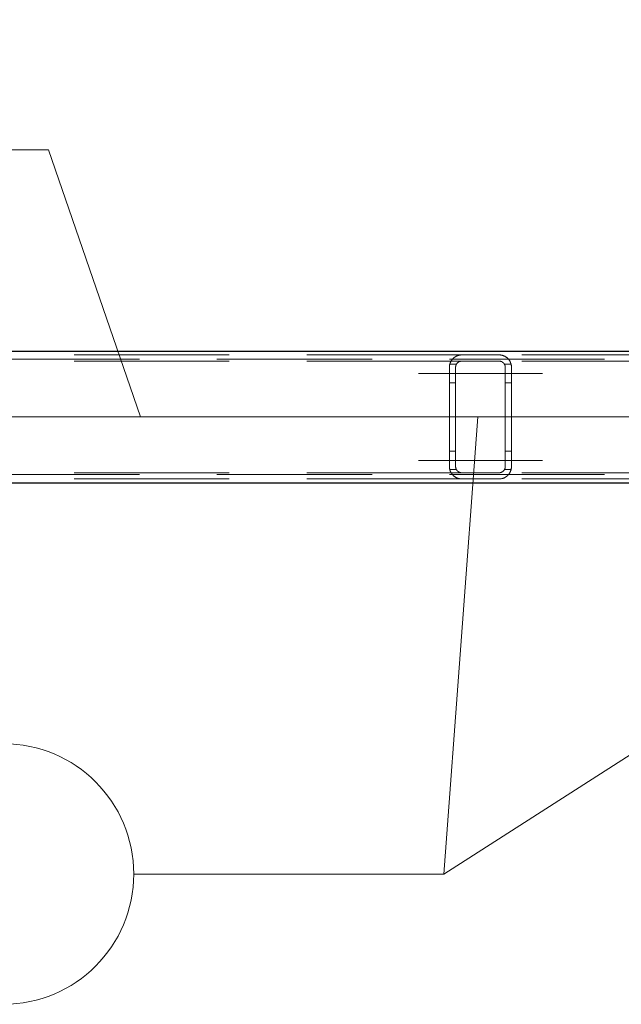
# Model space of a CAD drawing. Header units: millimetres. Extents: x -845 to -83, y 8759 to 9255.
# Tile 191 of 197: x -159 to -149, y 9000 to 9016. Entities that reach past the tile are written whole.
import ezdxf

# ---------------------------------------------------------------- set-up
doc = ezdxf.new("R2010")
doc.units = ezdxf.units.MM
doc.header["$LTSCALE"] = 10
doc.linetypes.add('HIDDEN', pattern=[0.375, 0.25, -0.125])
doc.linetypes.add('MITTE', pattern=[2, 1.25, -0.25, 0.25, -0.25])
for name, color, linetype, lineweight in [('PS_Hidden', 2, 'HIDDEN', 9), ('PS_Mid', 5, 'MITTE', 15), ('PS_Pos', 1, 'Continuous', 15), ('PS_Shape', 161, 'Continuous', 30), ('PS_SOLID', 7, 'Continuous', 30)]:
    doc.layers.add(name, color=color, linetype=linetype, lineweight=lineweight)
doc.styles.add('simplex', font='simplex.shx', dxfattribs={"width": 0.75})

# ---------------------------------------------------------------- blocks, each defined once
blk = doc.blocks.new('*X494')
at = {"layer": 'PS_Hidden', "color": 2, "linetype": 'HIDDEN'}
for p, q in [((-182.111, 9010.454), (-132.081, 9010.454)), ((-151.913, 9010.524), (-162.279, 9010.524)), ((-152.082, 9010.431), (-152.08, 9010.435)), ((-152.08, 9010.435), (-152.077, 9010.439)), ((-152.077, 9010.439), (-152.075, 9010.442)), ((-152.075, 9010.442), (-152.072, 9010.446)), ((-152.072, 9010.446), (-152.069, 9010.449)), ((-152.069, 9010.449), (-152.066, 9010.453)), ((-152.066, 9010.453), (-152.064, 9010.456)), ((-152.064, 9010.456), (-152.061, 9010.459)), ((-152.061, 9010.459), (-152.058, 9010.462)), ((-152.058, 9010.462), (-152.055, 9010.465)), ((-152.055, 9010.465), (-152.052, 9010.468)), ((-152.052, 9010.468), (-152.048, 9010.472)), ((-152.048, 9010.472), (-152.045, 9010.475)), ((-152.045, 9010.475), (-152.042, 9010.477)), ((-152.042, 9010.477), (-152.038, 9010.48)), ((-152.038, 9010.48), (-152.034, 9010.483)), ((-152.034, 9010.483), (-152.03, 9010.486)), ((-152.03, 9010.486), (-152.026, 9010.489)), ((-152.026, 9010.489), (-152.022, 9010.492)), ((-152.022, 9010.492), (-152.018, 9010.494)), ((-152.018, 9010.494), (-152.013, 9010.497)), ((-152.013, 9010.497), (-152.009, 9010.5)), ((-152.009, 9010.5), (-152.004, 9010.502)), ((-152.004, 9010.502), (-152, 9010.504)), ((-152, 9010.504), (-151.995, 9010.507)), ((-151.995, 9010.507), (-151.99, 9010.509)), ((-151.99, 9010.509), (-151.985, 9010.511)), ((-151.985, 9010.511), (-151.979, 9010.513)), ((-151.979, 9010.513), (-151.974, 9010.515)), ((-151.974, 9010.515), (-151.968, 9010.516)), ((-151.968, 9010.516), (-151.962, 9010.518)), ((-151.962, 9010.518), (-151.956, 9010.519)), ((-151.956, 9010.519), (-151.949, 9010.521)), ((-151.949, 9010.521), (-151.942, 9010.522)), ((-151.942, 9010.522), (-151.935, 9010.523)), ((-151.935, 9010.523), (-151.928, 9010.523)), ((-151.928, 9010.523), (-151.921, 9010.524)), ((-151.921, 9010.524), (-151.913, 9010.524)), ((-151.913, 9010.524), (-151.313, 9010.524)), ((-151.913, 9010.524), (-151.913, 9010.524)), ((-140.947, 9010.524), (-151.313, 9010.524)), ((-151.313, 9010.524), (-151.306, 9010.524)), ((-151.306, 9010.524), (-151.299, 9010.523)), ((-151.299, 9010.523), (-151.291, 9010.523)), ((-151.291, 9010.523), (-151.284, 9010.522)), ((-151.284, 9010.522), (-151.277, 9010.521)), ((-151.277, 9010.521), (-151.27, 9010.519)), ((-151.27, 9010.519), (-151.264, 9010.518)), ((-151.264, 9010.518), (-151.258, 9010.516)), ((-151.258, 9010.516), (-151.253, 9010.515)), ((-151.253, 9010.515), (-151.247, 9010.513)), ((-151.247, 9010.513), (-151.242, 9010.511)), ((-151.242, 9010.511), (-151.237, 9010.509)), ((-151.237, 9010.509), (-151.231, 9010.506)), ((-151.231, 9010.506), (-151.226, 9010.504)), ((-151.226, 9010.504), (-151.222, 9010.502)), ((-151.222, 9010.502), (-151.217, 9010.499)), ((-151.217, 9010.499), (-151.212, 9010.497)), ((-151.212, 9010.497), (-151.208, 9010.494)), ((-151.208, 9010.494), (-151.204, 9010.491)), ((-151.204, 9010.491), (-151.2, 9010.489)), ((-151.2, 9010.489), (-151.196, 9010.486)), ((-151.196, 9010.486), (-151.192, 9010.483)), ((-151.192, 9010.483), (-151.189, 9010.481)), ((-151.189, 9010.481), (-151.185, 9010.478)), ((-151.185, 9010.478), (-151.182, 9010.475)), ((-151.182, 9010.475), (-151.179, 9010.472)), ((-151.179, 9010.472), (-151.175, 9010.469)), ((-151.175, 9010.469), (-151.172, 9010.466)), ((-151.172, 9010.466), (-151.169, 9010.463)), ((-151.169, 9010.463), (-151.166, 9010.459)), ((-151.166, 9010.459), (-151.163, 9010.456)), ((-151.163, 9010.456), (-151.16, 9010.453)), ((-151.16, 9010.453), (-151.157, 9010.449)), ((-151.157, 9010.449), (-151.154, 9010.445)), ((-151.154, 9010.445), (-151.152, 9010.442)), ((-151.152, 9010.442), (-151.149, 9010.438)), ((-151.149, 9010.438), (-151.147, 9010.434)), ((-151.147, 9010.434), (-151.144, 9010.431)), ((-151.913, 9010.424), (-162.279, 9010.424)), ((-152.113, 9010.338), (-152.112, 9010.343)), ((-152.113, 9010.334), (-152.113, 9010.338)), ((-152.113, 9010.329), (-152.113, 9010.334)), ((-152.113, 9010.324), (-152.113, 9010.329)), ((-152.113, 9008.724), (-152.113, 9010.324)), ((-152.112, 9010.348), (-152.111, 9010.353)), ((-152.112, 9010.343), (-152.112, 9010.348)), ((-152.111, 9010.357), (-152.11, 9010.362)), ((-152.111, 9010.353), (-152.111, 9010.357)), ((-152.11, 9010.362), (-152.109, 9010.367)), ((-152.109, 9010.367), (-152.108, 9010.371)), ((-152.108, 9010.371), (-152.106, 9010.376)), ((-152.107, 9010.374), (-152, 9010.374)), ((-152.106, 9010.376), (-152.105, 9010.38)), ((-152.105, 9010.38), (-152.104, 9010.385)), ((-152.104, 9010.385), (-152.102, 9010.389)), ((-152.102, 9010.389), (-152.101, 9010.394)), ((-152.101, 9010.394), (-152.099, 9010.398)), ((-152.099, 9010.398), (-152.097, 9010.403)), ((-152.097, 9010.403), (-152.095, 9010.407)), ((-152.095, 9010.407), (-152.093, 9010.411)), ((-152.093, 9010.411), (-152.091, 9010.415)), ((-152.091, 9010.415), (-152.089, 9010.419)), ((-152.089, 9010.419), (-152.087, 9010.423)), ((-152.087, 9010.423), (-152.085, 9010.427)), ((-152.085, 9010.427), (-152.082, 9010.431)), ((-152.012, 9010.337), (-152.013, 9010.335)), ((-152.013, 9010.335), (-152.013, 9010.333)), ((-152.013, 9010.333), (-152.013, 9010.33)), ((-152.013, 9010.33), (-152.013, 9010.328)), ((-152.013, 9010.328), (-152.013, 9010.326)), ((-152.013, 9010.326), (-152.013, 9010.324)), ((-152.013, 9010.324), (-152.013, 9008.724)), ((-152.011, 9010.344), (-152.012, 9010.341)), ((-152.012, 9010.341), (-152.012, 9010.339)), ((-152.012, 9010.339), (-152.012, 9010.337)), ((-152.01, 9010.348), (-152.011, 9010.346)), ((-152.011, 9010.346), (-152.011, 9010.344)), ((-152.009, 9010.352), (-152.01, 9010.35)), ((-152.01, 9010.35), (-152.01, 9010.348)), ((-152.008, 9010.357), (-152.009, 9010.354)), ((-152.009, 9010.354), (-152.009, 9010.352)), ((-152.007, 9010.359), (-152.008, 9010.357)), ((-152.006, 9010.361), (-152.007, 9010.359)), ((-152.005, 9010.363), (-152.006, 9010.361)), ((-152.004, 9010.367), (-152.005, 9010.365)), ((-152.005, 9010.365), (-152.005, 9010.363)), ((-152.003, 9010.369), (-152.004, 9010.367)), ((-152.002, 9010.371), (-152.003, 9010.369)), ((-152.001, 9010.373), (-152.002, 9010.371)), ((-151.999, 9010.375), (-152.001, 9010.373)), ((-151.998, 9010.377), (-151.999, 9010.375)), ((-151.997, 9010.379), (-151.998, 9010.377)), ((-151.996, 9010.381), (-151.997, 9010.379)), ((-151.994, 9010.383), (-151.996, 9010.381)), ((-151.993, 9010.384), (-151.994, 9010.383)), ((-151.992, 9010.386), (-151.993, 9010.384)), ((-151.99, 9010.388), (-151.992, 9010.386)), ((-151.989, 9010.39), (-151.99, 9010.388)), ((-151.987, 9010.391), (-151.989, 9010.39)), ((-151.986, 9010.393), (-151.987, 9010.391)), ((-151.984, 9010.395), (-151.986, 9010.393)), ((-151.982, 9010.396), (-151.984, 9010.395)), ((-151.981, 9010.398), (-151.982, 9010.396)), ((-151.979, 9010.4), (-151.981, 9010.398)), ((-151.977, 9010.401), (-151.979, 9010.4)), ((-151.975, 9010.403), (-151.977, 9010.401)), ((-151.973, 9010.404), (-151.975, 9010.403)), ((-151.971, 9010.406), (-151.973, 9010.404)), ((-151.968, 9010.407), (-151.971, 9010.406)), ((-151.966, 9010.409), (-151.968, 9010.407)), ((-151.964, 9010.41), (-151.966, 9010.409)), ((-151.961, 9010.412), (-151.964, 9010.41)), ((-151.959, 9010.413), (-151.961, 9010.412)), ((-151.956, 9010.414), (-151.959, 9010.413)), ((-151.954, 9010.416), (-151.956, 9010.414)), ((-151.951, 9010.417), (-151.954, 9010.416)), ((-151.948, 9010.418), (-151.951, 9010.417)), ((-151.946, 9010.419), (-151.948, 9010.418)), ((-151.943, 9010.42), (-151.946, 9010.419)), ((-151.94, 9010.42), (-151.943, 9010.42)), ((-151.937, 9010.421), (-151.94, 9010.42)), ((-151.933, 9010.422), (-151.937, 9010.421)), ((-151.93, 9010.423), (-151.933, 9010.422)), ((-151.927, 9010.423), (-151.93, 9010.423)), ((-151.923, 9010.424), (-151.927, 9010.423)), ((-151.92, 9010.424), (-151.923, 9010.424)), ((-151.917, 9010.424), (-151.92, 9010.424)), ((-151.913, 9010.424), (-151.917, 9010.424)), ((-151.313, 9010.424), (-151.913, 9010.424)), ((-140.947, 9010.424), (-151.313, 9010.424)), ((-151.31, 9010.424), (-151.313, 9010.424)), ((-151.313, 9010.424), (-151.313, 9010.424)), ((-151.307, 9010.424), (-151.31, 9010.424)), ((-151.304, 9010.424), (-151.307, 9010.424)), ((-151.3, 9010.423), (-151.304, 9010.424)), ((-151.297, 9010.423), (-151.3, 9010.423)), ((-151.294, 9010.422), (-151.297, 9010.423)), ((-151.291, 9010.422), (-151.294, 9010.422)), ((-151.288, 9010.421), (-151.291, 9010.422)), ((-151.285, 9010.42), (-151.288, 9010.421)), ((-151.282, 9010.419), (-151.285, 9010.42)), ((-151.279, 9010.418), (-151.282, 9010.419)), ((-151.276, 9010.417), (-151.279, 9010.418)), ((-151.274, 9010.416), (-151.276, 9010.417)), ((-151.271, 9010.415), (-151.274, 9010.416)), ((-151.268, 9010.413), (-151.271, 9010.415)), ((-151.266, 9010.412), (-151.268, 9010.413)), ((-151.264, 9010.411), (-151.266, 9010.412)), ((-151.261, 9010.409), (-151.264, 9010.411)), ((-151.259, 9010.408), (-151.261, 9010.409)), ((-151.257, 9010.406), (-151.259, 9010.408)), ((-151.255, 9010.405), (-151.257, 9010.406)), ((-151.253, 9010.403), (-151.255, 9010.405)), ((-151.251, 9010.402), (-151.253, 9010.403)), ((-151.249, 9010.4), (-151.251, 9010.402)), ((-151.247, 9010.399), (-151.249, 9010.4)), ((-151.245, 9010.397), (-151.247, 9010.399)), ((-151.243, 9010.396), (-151.245, 9010.397)), ((-151.242, 9010.394), (-151.243, 9010.396)), ((-151.24, 9010.392), (-151.242, 9010.394)), ((-151.239, 9010.39), (-151.24, 9010.392)), ((-151.237, 9010.389), (-151.239, 9010.39)), ((-151.236, 9010.387), (-151.237, 9010.389)), ((-151.234, 9010.385), (-151.236, 9010.387)), ((-151.233, 9010.383), (-151.234, 9010.385)), ((-151.231, 9010.381), (-151.233, 9010.383)), ((-151.23, 9010.379), (-151.231, 9010.381)), ((-151.229, 9010.377), (-151.23, 9010.379)), ((-151.228, 9010.375), (-151.229, 9010.377)), ((-151.226, 9010.373), (-151.228, 9010.375)), ((-151.227, 9010.374), (-151.12, 9010.374)), ((-151.225, 9010.371), (-151.226, 9010.373)), ((-151.224, 9010.369), (-151.225, 9010.371)), ((-151.223, 9010.367), (-151.224, 9010.369)), ((-151.222, 9010.365), (-151.223, 9010.367)), ((-151.221, 9010.363), (-151.222, 9010.365)), ((-151.22, 9010.361), (-151.221, 9010.363)), ((-151.22, 9010.359), (-151.22, 9010.361)), ((-151.219, 9010.357), (-151.22, 9010.359)), ((-151.218, 9010.355), (-151.219, 9010.357)), ((-151.217, 9010.352), (-151.218, 9010.355)), ((-151.217, 9010.35), (-151.217, 9010.352)), ((-151.216, 9010.348), (-151.217, 9010.35)), ((-151.216, 9010.346), (-151.216, 9010.348)), ((-151.215, 9010.344), (-151.216, 9010.346)), ((-151.215, 9010.342), (-151.215, 9010.344)), ((-151.215, 9010.339), (-151.215, 9010.342)), ((-151.214, 9010.337), (-151.215, 9010.339)), ((-151.214, 9010.335), (-151.214, 9010.337)), ((-151.214, 9010.333), (-151.214, 9010.335)), ((-151.214, 9010.331), (-151.214, 9010.333)), ((-151.213, 9010.328), (-151.214, 9010.331)), ((-151.213, 9010.326), (-151.213, 9010.328)), ((-151.213, 9010.324), (-151.213, 9010.326)), ((-151.213, 9008.724), (-151.213, 9010.324)), ((-151.144, 9010.431), (-151.142, 9010.427)), ((-151.142, 9010.427), (-151.139, 9010.423)), ((-151.139, 9010.423), (-151.137, 9010.419)), ((-151.137, 9010.419), (-151.135, 9010.415)), ((-151.135, 9010.415), (-151.133, 9010.411)), ((-151.133, 9010.411), (-151.131, 9010.406)), ((-151.131, 9010.406), (-151.129, 9010.402)), ((-151.129, 9010.402), (-151.127, 9010.398)), ((-151.127, 9010.398), (-151.126, 9010.393)), ((-151.126, 9010.393), (-151.124, 9010.389)), ((-151.124, 9010.389), (-151.123, 9010.385)), ((-151.123, 9010.385), (-151.121, 9010.38)), ((-151.121, 9010.38), (-151.12, 9010.376)), ((-151.12, 9010.376), (-151.119, 9010.371)), ((-151.119, 9010.371), (-151.118, 9010.366)), ((-151.118, 9010.366), (-151.117, 9010.362)), ((-151.117, 9010.362), (-151.116, 9010.357)), ((-151.116, 9010.357), (-151.115, 9010.352)), ((-151.115, 9010.352), (-151.115, 9010.348)), ((-151.115, 9010.348), (-151.114, 9010.343)), ((-151.114, 9010.343), (-151.114, 9010.338)), ((-151.114, 9010.338), (-151.114, 9010.334)), ((-151.114, 9010.334), (-151.113, 9010.329)), ((-151.113, 9010.329), (-151.113, 9010.324)), ((-151.113, 9010.324), (-151.113, 9008.724)), ((-152.113, 9010.074), (-152.013, 9010.074)), ((-151.213, 9010.074), (-151.113, 9010.074)), ((-152.113, 9008.974), (-152.013, 9008.974)), ((-151.213, 9008.974), (-151.113, 9008.974)), ((-152.113, 9008.719), (-152.113, 9008.724)), ((-152.113, 9008.724), (-152.113, 9008.724)), ((-152.113, 9008.715), (-152.113, 9008.719)), ((-152.113, 9008.71), (-152.113, 9008.715)), ((-152.112, 9008.705), (-152.113, 9008.71)), ((-152.112, 9008.7), (-152.112, 9008.705)), ((-152.111, 9008.696), (-152.112, 9008.7)), ((-152.111, 9008.691), (-152.111, 9008.696)), ((-152.11, 9008.686), (-152.111, 9008.691)), ((-152.109, 9008.681), (-152.11, 9008.686)), ((-152.013, 9008.724), (-152.013, 9008.722)), ((-152.013, 9008.722), (-152.013, 9008.72)), ((-152.013, 9008.72), (-152.013, 9008.718)), ((-152.013, 9008.718), (-152.013, 9008.715)), ((-152.013, 9008.715), (-152.013, 9008.713)), ((-152.013, 9008.713), (-152.012, 9008.711)), ((-152.012, 9008.711), (-152.012, 9008.709)), ((-152.012, 9008.709), (-152.012, 9008.707)), ((-152.012, 9008.707), (-152.011, 9008.705)), ((-152.011, 9008.705), (-152.011, 9008.702)), ((-152.011, 9008.702), (-152.01, 9008.7)), ((-152.01, 9008.7), (-152.01, 9008.698)), ((-152.01, 9008.698), (-152.009, 9008.696)), ((-152.009, 9008.696), (-152.009, 9008.694)), ((-152.009, 9008.694), (-152.008, 9008.692)), ((-152.008, 9008.692), (-152.007, 9008.689)), ((-152.007, 9008.689), (-152.006, 9008.687)), ((-152.006, 9008.687), (-152.005, 9008.685)), ((-151.221, 9008.685), (-151.22, 9008.687)), ((-151.22, 9008.689), (-151.219, 9008.691)), ((-151.22, 9008.687), (-151.22, 9008.689)), ((-151.219, 9008.691), (-151.218, 9008.693)), ((-151.218, 9008.693), (-151.217, 9008.696)), ((-151.217, 9008.698), (-151.216, 9008.7)), ((-151.217, 9008.696), (-151.217, 9008.698)), ((-151.216, 9008.702), (-151.215, 9008.704)), ((-151.216, 9008.7), (-151.216, 9008.702)), ((-151.215, 9008.709), (-151.214, 9008.711)), ((-151.215, 9008.707), (-151.215, 9008.709)), ((-151.215, 9008.704), (-151.215, 9008.707)), ((-151.214, 9008.718), (-151.213, 9008.72)), ((-151.214, 9008.715), (-151.214, 9008.718)), ((-151.214, 9008.713), (-151.214, 9008.715)), ((-151.214, 9008.711), (-151.214, 9008.713)), ((-151.213, 9008.722), (-151.213, 9008.724)), ((-151.213, 9008.72), (-151.213, 9008.722)), ((-151.117, 9008.686), (-151.118, 9008.682)), ((-151.116, 9008.691), (-151.117, 9008.686)), ((-151.115, 9008.696), (-151.116, 9008.691)), ((-151.114, 9008.705), (-151.115, 9008.7)), ((-151.115, 9008.7), (-151.115, 9008.696)), ((-151.113, 9008.719), (-151.114, 9008.715)), ((-151.114, 9008.715), (-151.114, 9008.71)), ((-151.114, 9008.71), (-151.114, 9008.705)), ((-151.113, 9008.724), (-151.113, 9008.719)), ((-182.111, 9008.594), (-132.081, 9008.594)), ((-151.913, 9008.624), (-162.279, 9008.624)), ((-152.108, 9008.677), (-152.109, 9008.681)), ((-152.106, 9008.672), (-152.108, 9008.677)), ((-152.107, 9008.674), (-152, 9008.674)), ((-152.105, 9008.668), (-152.106, 9008.672)), ((-152.104, 9008.663), (-152.105, 9008.668)), ((-152.102, 9008.659), (-152.104, 9008.663)), ((-152.101, 9008.654), (-152.102, 9008.659)), ((-152.099, 9008.65), (-152.101, 9008.654)), ((-152.097, 9008.646), (-152.099, 9008.65)), ((-152.095, 9008.641), (-152.097, 9008.646)), ((-152.093, 9008.637), (-152.095, 9008.641)), ((-152.091, 9008.633), (-152.093, 9008.637)), ((-152.089, 9008.629), (-152.091, 9008.633)), ((-152.087, 9008.625), (-152.089, 9008.629)), ((-152.085, 9008.621), (-152.087, 9008.625)), ((-152.082, 9008.617), (-152.085, 9008.621)), ((-152.08, 9008.613), (-152.082, 9008.617)), ((-152.077, 9008.61), (-152.08, 9008.613)), ((-152.075, 9008.606), (-152.077, 9008.61)), ((-152.072, 9008.602), (-152.075, 9008.606)), ((-152.069, 9008.599), (-152.072, 9008.602)), ((-152.066, 9008.595), (-152.069, 9008.599)), ((-152.064, 9008.592), (-152.066, 9008.595)), ((-152.061, 9008.589), (-152.064, 9008.592)), ((-152.058, 9008.586), (-152.061, 9008.589)), ((-152.055, 9008.583), (-152.058, 9008.586)), ((-152.052, 9008.58), (-152.055, 9008.583)), ((-152.048, 9008.577), (-152.052, 9008.58)), ((-152.045, 9008.574), (-152.048, 9008.577)), ((-152.042, 9008.571), (-152.045, 9008.574)), ((-152.038, 9008.568), (-152.042, 9008.571)), ((-152.034, 9008.565), (-152.038, 9008.568)), ((-152.03, 9008.562), (-152.034, 9008.565)), ((-152.026, 9008.559), (-152.03, 9008.562)), ((-152.022, 9008.556), (-152.026, 9008.559)), ((-152.018, 9008.554), (-152.022, 9008.556)), ((-152.013, 9008.551), (-152.018, 9008.554)), ((-152.009, 9008.548), (-152.013, 9008.551)), ((-152.004, 9008.546), (-152.009, 9008.548)), ((-152.005, 9008.685), (-152.005, 9008.683)), ((-152.005, 9008.683), (-152.004, 9008.681)), ((-152.004, 9008.681), (-152.003, 9008.679)), ((-152, 9008.544), (-152.004, 9008.546)), ((-152.003, 9008.679), (-152.002, 9008.677)), ((-152.002, 9008.677), (-152.001, 9008.675)), ((-152.001, 9008.675), (-151.999, 9008.673)), ((-151.995, 9008.541), (-152, 9008.544)), ((-151.999, 9008.673), (-151.998, 9008.671)), ((-151.998, 9008.671), (-151.997, 9008.669)), ((-151.997, 9008.669), (-151.996, 9008.667)), ((-151.996, 9008.667), (-151.994, 9008.665)), ((-151.99, 9008.539), (-151.995, 9008.541)), ((-151.994, 9008.665), (-151.993, 9008.664)), ((-151.993, 9008.664), (-151.992, 9008.662)), ((-151.992, 9008.662), (-151.99, 9008.66)), ((-151.99, 9008.66), (-151.989, 9008.658)), ((-151.985, 9008.537), (-151.99, 9008.539)), ((-151.989, 9008.658), (-151.987, 9008.657)), ((-151.987, 9008.657), (-151.986, 9008.655)), ((-151.986, 9008.655), (-151.984, 9008.653)), ((-151.979, 9008.535), (-151.985, 9008.537)), ((-151.984, 9008.653), (-151.982, 9008.652)), ((-151.982, 9008.652), (-151.981, 9008.65)), ((-151.981, 9008.65), (-151.979, 9008.648)), ((-151.979, 9008.648), (-151.977, 9008.647)), ((-151.974, 9008.533), (-151.979, 9008.535)), ((-151.977, 9008.647), (-151.975, 9008.645)), ((-151.975, 9008.645), (-151.973, 9008.644)), ((-151.968, 9008.532), (-151.974, 9008.533)), ((-151.973, 9008.644), (-151.971, 9008.642)), ((-151.971, 9008.642), (-151.968, 9008.641)), ((-151.968, 9008.641), (-151.966, 9008.639)), ((-151.962, 9008.53), (-151.968, 9008.532)), ((-151.966, 9008.639), (-151.964, 9008.638)), ((-151.964, 9008.638), (-151.961, 9008.636)), ((-151.956, 9008.529), (-151.962, 9008.53)), ((-151.961, 9008.636), (-151.959, 9008.635)), ((-151.959, 9008.635), (-151.956, 9008.634)), ((-151.956, 9008.634), (-151.954, 9008.633)), ((-151.949, 9008.527), (-151.956, 9008.529)), ((-151.954, 9008.633), (-151.951, 9008.631)), ((-151.951, 9008.631), (-151.948, 9008.63)), ((-151.942, 9008.526), (-151.949, 9008.527)), ((-151.948, 9008.63), (-151.946, 9008.629)), ((-151.946, 9008.629), (-151.943, 9008.628)), ((-151.943, 9008.628), (-151.94, 9008.628)), ((-151.94, 9008.628), (-151.937, 9008.627)), ((-151.937, 9008.627), (-151.933, 9008.626)), ((-151.933, 9008.626), (-151.93, 9008.625)), ((-151.93, 9008.625), (-151.927, 9008.625)), ((-151.927, 9008.625), (-151.923, 9008.625)), ((-151.923, 9008.625), (-151.92, 9008.624)), ((-151.92, 9008.624), (-151.917, 9008.624)), ((-151.917, 9008.624), (-151.913, 9008.624)), ((-151.913, 9008.624), (-151.313, 9008.624)), ((-140.947, 9008.624), (-151.313, 9008.624)), ((-151.313, 9008.624), (-151.31, 9008.624)), ((-151.31, 9008.624), (-151.307, 9008.624)), ((-151.307, 9008.624), (-151.304, 9008.625)), ((-151.304, 9008.625), (-151.3, 9008.625)), ((-151.3, 9008.625), (-151.297, 9008.625)), ((-151.297, 9008.625), (-151.294, 9008.626)), ((-151.294, 9008.626), (-151.291, 9008.627)), ((-151.291, 9008.627), (-151.288, 9008.627)), ((-151.288, 9008.627), (-151.285, 9008.628)), ((-151.285, 9008.628), (-151.282, 9008.629)), ((-151.277, 9008.527), (-151.284, 9008.526)), ((-151.282, 9008.629), (-151.279, 9008.63)), ((-151.279, 9008.63), (-151.276, 9008.631)), ((-151.27, 9008.529), (-151.277, 9008.527)), ((-151.276, 9008.631), (-151.274, 9008.632)), ((-151.274, 9008.632), (-151.271, 9008.633)), ((-151.271, 9008.633), (-151.268, 9008.635)), ((-151.264, 9008.53), (-151.27, 9008.529)), ((-151.268, 9008.635), (-151.266, 9008.636)), ((-151.266, 9008.636), (-151.264, 9008.637)), ((-151.264, 9008.637), (-151.261, 9008.639)), ((-151.258, 9008.532), (-151.264, 9008.53)), ((-151.261, 9008.639), (-151.259, 9008.64)), ((-151.259, 9008.64), (-151.257, 9008.642)), ((-151.253, 9008.534), (-151.258, 9008.532)), ((-151.257, 9008.642), (-151.255, 9008.643)), ((-151.255, 9008.643), (-151.253, 9008.645)), ((-151.253, 9008.645), (-151.251, 9008.646)), ((-151.247, 9008.535), (-151.253, 9008.534)), ((-151.251, 9008.646), (-151.249, 9008.648)), ((-151.249, 9008.648), (-151.247, 9008.649)), ((-151.247, 9008.649), (-151.245, 9008.651)), ((-151.242, 9008.537), (-151.247, 9008.535)), ((-151.245, 9008.651), (-151.243, 9008.652)), ((-151.243, 9008.652), (-151.242, 9008.654)), ((-151.242, 9008.654), (-151.24, 9008.656)), ((-151.237, 9008.539), (-151.242, 9008.537)), ((-151.24, 9008.656), (-151.239, 9008.658)), ((-151.239, 9008.658), (-151.237, 9008.659)), ((-151.237, 9008.659), (-151.236, 9008.661)), ((-151.231, 9008.542), (-151.237, 9008.539)), ((-151.236, 9008.661), (-151.234, 9008.663)), ((-151.234, 9008.663), (-151.233, 9008.665)), ((-151.233, 9008.665), (-151.231, 9008.667)), ((-151.231, 9008.667), (-151.23, 9008.669)), ((-151.226, 9008.544), (-151.231, 9008.542)), ((-151.23, 9008.669), (-151.229, 9008.671)), ((-151.229, 9008.671), (-151.228, 9008.673)), ((-151.228, 9008.673), (-151.226, 9008.675)), ((-151.227, 9008.674), (-151.12, 9008.674)), ((-151.226, 9008.675), (-151.225, 9008.677)), ((-151.222, 9008.546), (-151.226, 9008.544)), ((-151.225, 9008.677), (-151.224, 9008.679)), ((-151.224, 9008.679), (-151.223, 9008.681)), ((-151.223, 9008.681), (-151.222, 9008.683)), ((-151.222, 9008.683), (-151.221, 9008.685)), ((-151.217, 9008.549), (-151.222, 9008.546)), ((-151.212, 9008.551), (-151.217, 9008.549)), ((-151.208, 9008.554), (-151.212, 9008.551)), ((-151.204, 9008.557), (-151.208, 9008.554)), ((-151.2, 9008.559), (-151.204, 9008.557)), ((-151.196, 9008.562), (-151.2, 9008.559)), ((-151.192, 9008.565), (-151.196, 9008.562)), ((-151.189, 9008.568), (-151.192, 9008.565)), ((-151.185, 9008.57), (-151.189, 9008.568)), ((-151.182, 9008.573), (-151.185, 9008.57)), ((-151.179, 9008.576), (-151.182, 9008.573)), ((-151.175, 9008.579), (-151.179, 9008.576)), ((-151.172, 9008.582), (-151.175, 9008.579)), ((-151.169, 9008.586), (-151.172, 9008.582)), ((-151.166, 9008.589), (-151.169, 9008.586)), ((-151.163, 9008.592), (-151.166, 9008.589)), ((-151.16, 9008.596), (-151.163, 9008.592)), ((-151.157, 9008.599), (-151.16, 9008.596)), ((-151.154, 9008.603), (-151.157, 9008.599)), ((-151.152, 9008.606), (-151.154, 9008.603)), ((-151.149, 9008.61), (-151.152, 9008.606)), ((-151.147, 9008.614), (-151.149, 9008.61)), ((-151.144, 9008.617), (-151.147, 9008.614)), ((-151.142, 9008.621), (-151.144, 9008.617)), ((-151.139, 9008.625), (-151.142, 9008.621)), ((-151.137, 9008.629), (-151.139, 9008.625)), ((-151.135, 9008.633), (-151.137, 9008.629)), ((-151.133, 9008.638), (-151.135, 9008.633)), ((-151.131, 9008.642), (-151.133, 9008.638)), ((-151.129, 9008.646), (-151.131, 9008.642)), ((-151.127, 9008.65), (-151.129, 9008.646)), ((-151.126, 9008.655), (-151.127, 9008.65)), ((-151.124, 9008.659), (-151.126, 9008.655)), ((-151.123, 9008.663), (-151.124, 9008.659)), ((-151.121, 9008.668), (-151.123, 9008.663)), ((-151.12, 9008.672), (-151.121, 9008.668)), ((-151.119, 9008.677), (-151.12, 9008.672)), ((-151.118, 9008.682), (-151.119, 9008.677)), ((-151.913, 9008.524), (-162.279, 9008.524)), ((-151.935, 9008.525), (-151.942, 9008.526)), ((-151.928, 9008.525), (-151.935, 9008.525)), ((-151.921, 9008.524), (-151.928, 9008.525)), ((-151.913, 9008.524), (-151.921, 9008.524)), ((-151.313, 9008.524), (-151.913, 9008.524)), ((-140.947, 9008.524), (-151.313, 9008.524)), ((-151.306, 9008.524), (-151.313, 9008.524)), ((-151.313, 9008.524), (-151.313, 9008.524)), ((-151.299, 9008.525), (-151.306, 9008.524)), ((-151.291, 9008.525), (-151.299, 9008.525)), ((-151.284, 9008.526), (-151.291, 9008.525))]:
    blk.add_line(p, q, dxfattribs=at)
at = {"layer": 'PS_Mid', "color": 5, "linetype": 'MITTE'}
for p, q in [((-151.513, 9010.224), (-152.613, 9010.224)), ((-151.513, 9010.224), (-152.613, 9010.224)), ((-150.613, 9010.224), (-151.713, 9010.224)), ((-150.613, 9010.224), (-151.713, 9010.224)), ((-127.533, 9009.524), (-186.66, 9009.524)), ((-184.611, 9009.524), (-129.581, 9009.524)), ((-151.613, 9009.524), (-151.613, 9009.524)), ((-151.513, 9008.824), (-152.613, 9008.824)), ((-151.513, 9008.824), (-152.613, 9008.824)), ((-150.613, 9008.824), (-151.713, 9008.824)), ((-150.613, 9008.824), (-151.713, 9008.824))]:
    blk.add_line(p, q, dxfattribs=at)
at = {"layer": 'PS_SOLID', "color": 7, "linetype": 'Continuous'}
for p, q in [((-182.111, 9010.584), (-132.081, 9010.584)), ((-182.111, 9008.464), (-132.081, 9008.464))]:
    blk.add_line(p, q, dxfattribs=at)
blk = doc.blocks.new('*X502')
at = {"color": 1}
for p, q in [((-163.577, 9015.927, 2.117), (-173.563, 9015.927, 2.117)), ((-173.563, 9015.927, 2.117), (-173.563, 9011.727, 2.117)), ((-163.577, 9011.727, 2.117), (-163.577, 9015.927, 2.117)), ((-163.577, 9013.827, 2.117), (-158.577, 9013.827, 2.117)), ((-157.096, 9009.524, 2.117), (-158.577, 9013.827, 2.117)), ((-173.563, 9011.727, 2.117), (-163.577, 9011.727, 2.117))]:
    blk.add_line(p, q, dxfattribs=at)
at = {"color": 30, "style": 'simplex', "width": 0.75}
blk.add_text('585', height=3, dxfattribs=at).set_placement((-171.463, 9012.327, 2.117))
blk = doc.blocks.new('*X743')
at = {"color": 1}
for p, q in [((-151.656, 9009.524, 2.117), (-152.203, 9002.156, 2.117)), ((-165.089, 9004.256, 2.117), (-159.303, 9004.256, 2.117)), ((-157.203, 9002.156, 2.117), (-152.203, 9002.156, 2.117)), ((-165.089, 9000.056, 2.117), (-159.303, 9000.056, 2.117))]:
    blk.add_line(p, q, dxfattribs=at)
for centre, start, end in [((-165.089, 9002.156, 2.117), 90, 270), ((-159.303, 9002.156, 2.117), 270, 90)]:
    blk.add_arc(centre, 2.1, start, end, dxfattribs=at)
at = {"color": 30, "style": 'simplex', "width": 0.75}
blk.add_text('592', height=3, dxfattribs=at).set_placement((-165.089, 9000.656, 2.117))
blk = doc.blocks.new('*X744')
at = {"color": 1}
for p in [(-140.69, 9009.524, 2.117), (-157.203, 9002.156, 2.117)]:
    blk.add_line(p, (-152.203, 9002.156, 2.117), dxfattribs=at)
blk.add_arc((-159.303, 9002.156, 2.117), 2.1, 270, 90, dxfattribs=at)

msp = doc.modelspace()

# ---------------------------------------------------------------- block references
at = {"layer": 'PS_Pos'}
for name in ['*X502', '*X743', '*X744']:
    msp.add_blockref(name, (0, 0), dxfattribs=at)
at = {"layer": 'PS_Shape', "color": 31}
msp.add_blockref('*X494', (0, 0), dxfattribs=at)

doc.saveas('drawing.dxf')
